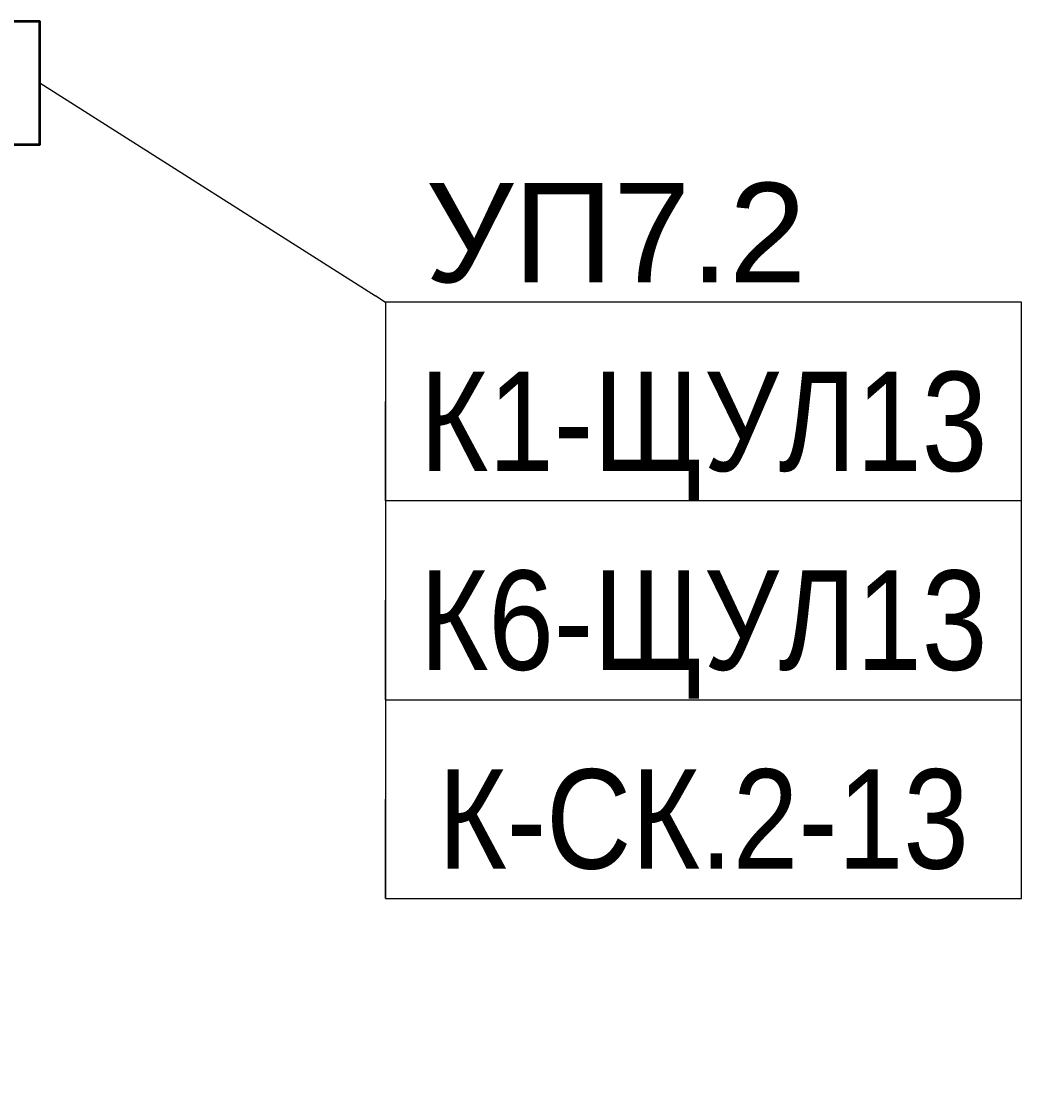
# Model space of a CAD drawing. Header units: millimetres. Extents: x -277772 to 277599, y -59564 to 282085.
# Tile 42 of 190: x -58112 to -55597, y -18497 to -15788. Entities that reach past the tile are written whole.
import ezdxf
from ezdxf import colors
from ezdxf.entities.mleader import LeaderData, LeaderLine
from ezdxf.enums import TextEntityAlignment as Align
from ezdxf.math import Vec2, Vec3

# ---------------------------------------------------------------- set-up
doc = ezdxf.new("R2018")
doc.units = ezdxf.units.MM
doc.set_wipeout_variables(frame=1)
doc.layers.add('КИП_выноска', color=6, linetype='Continuous', lineweight=25)
doc.layers.add('КИП_прибор', color=140, linetype='Continuous', lineweight=50)
doc.styles.add('CP.Text', font='arial.ttf')
doc.styles.add('GOST 2.304', font='arial.ttf', dxfattribs={"width": 0.85})

# ---------------------------------------------------------------- blocks, each defined once
blk = doc.blocks.new('A$C449d8904')
blk.add_lwpolyline([(0, 309), (0, 0), (306.9, 0), (306.9, 309)], close=True)
at = {"lineweight": 18}
for points in [[(237.1, 16.9), (237.1, 292.1), (139.7, 215.9), (139.7, 91)], [(69.8, 215.9), (69.8, 91), (139.7, 91), (139.7, 215.9)]]:
    blk.add_lwpolyline(points, close=True, dxfattribs=at)
blk = doc.blocks.new('_None')
blk = doc.blocks.new('*U58')
at = {"color": 0, "linetype": 'Continuous', "lineweight": 30, "ltscale": 75, "width": 0.85, "flags": 104}
blk.add_attdef('ПРИМЕЧАНИЕ_1', text='', height=2.5, dxfattribs=at).set_placement((8, 3.611), align=Align.BOTTOM_CENTER)
at = {"color": 0, "lineweight": 30, "width": 0.85, "flags": 104}
blk.add_attdef('ПРИМЕЧАНИЕ_2', text='', height=2.5, dxfattribs=at).set_placement((8, -7.53), align=Align.BOTTOM_CENTER)
at = {"color": 0, "lineweight": 30, "style": 'GOST 2.304', "width": 0.85}
for tag, p in [('ИМЯ_КАБЕЛЯ_2', (8, -7.5)), ('ИМЯ_КАБЕЛЯ_3', (8, -12.5)), ('ИМЯ_КАБЕЛЯ_4', (8, -17.5)), ('ИМЯ_КАБЕЛЯ_5', (8, -22.5)), ('ИМЯ_КАБЕЛЯ_6', (8, -27.5)), ('ИМЯ_КАБЕЛЯ_7', (8, -32.5)), ('ИМЯ_КАБЕЛЯ_8', (8, -37.5)), ('ИМЯ_КАБЕЛЯ_9', (8, -42.5))]:
    blk.add_attdef(tag, text='', height=2.5, dxfattribs=at).set_placement(p, align=Align.BOTTOM_CENTER)
at = {"linetype": 'Continuous'}
blk.add_wipeout([(0, 2.5), (16, 2.5), (16, -2.5), (0, -2.5)], dxfattribs=at)
at = {"color": 0}
blk.add_line((0, -2.5), (0, 0), dxfattribs=at)
at = {"color": 0, "linetype": 'Continuous'}
blk.add_lwpolyline([(0, -2.5), (16, -2.5), (16, 2.5), (0, 2.5)], close=True, dxfattribs=at)
at = {"color": 0, "lineweight": 30, "style": 'GOST 2.304', "width": 0.85}
blk.add_attdef('ИМЯ_КАБЕЛЯ_1', text='', height=2.5, dxfattribs=at).set_placement((8, -2.5), align=Align.BOTTOM_CENTER)

msp = doc.modelspace()

# ---------------------------------------------------------------- block references
at = {"layer": 'КИП_прибор'}
msp.add_blockref('A$C449d8904', (-58372.7, -16097.1), dxfattribs=at)

# ---------------------------------------------------------------- next in the draw order: leaders
at = {"layer": 'КИП_выноска'}
ml = msp.add_multileader_mtext('Standard', dxfattribs=at)
ml.set_content('УП7.2', color=256, style='CP.Text')
ml.set_leader_properties(color=256, linetype='ByLayer', lineweight=-1)
ml.set_arrow_properties(name='NONE')
ml.build(insert=Vec2(0, 0))
ml.multileader.update_dxf_attribs({"has_dogleg": 0, "text_left_attachment_type": 6, "text_right_attachment_type": 6, "dogleg_length": 0.5, "arrow_head_size": 300})
ctx = ml.context
ctx.base_point, ctx.char_height, ctx.arrow_head_size, ctx.landing_gap_size, ctx.plane_origin = Vec3(-57196.5, -16493.8), 250, 300, 100, Vec3(-54672.6, -19153.7)
ctx.left_attachment, ctx.right_attachment = 6, 6
notes = []
notes.append((ctx, [(0, (1, 1, 0), (-57197, -16493.8), (1, 0), 0.5, [(0, [(-58065.8, -15942.6)], 0, [])])]))
ctx.mtext.insert, ctx.mtext.width, ctx.mtext.flow_direction = Vec3(-57096.5, -16193.8), 1238.542, 5
ctx.mtext.has_bg_fill, ctx.mtext.bg_color, ctx.mtext.bg_scale_factor, ctx.mtext.bg_transparency, ctx.mtext.use_window_bg_color = 1, -1027028792, 1.5, 0, 1
for ctx, leaders in notes:
    for number, flags, end, landing, length, lines in leaders:
        leader = LeaderData()
        leader.index, (leader.has_last_leader_line, leader.has_dogleg_vector, leader.attachment_direction) = number, flags
        leader.last_leader_point, leader.dogleg_vector, leader.dogleg_length = Vec3(end), Vec3(landing), length
        for number, points, colour, breaks in lines:
            line = LeaderLine()
            line.index, line.vertices, line.color, line.breaks = number, Vec3.list(points), colors.encode_raw_color(colour), breaks
            leader.lines.append(line)
        ctx.leaders.append(leader)

# ---------------------------------------------------------------- next in the draw order: block references
ref = msp.add_blockref('*U58', (-57196.5, -16743.8), dxfattribs=dict(at, xscale=100, yscale=100, zscale=100))
lines = msp.add_mtext('\\W0.8500;', dxfattribs={"layer": '0', "color": 0, "linetype": 'Continuous', "lineweight": 30, "ltscale": 75, "insert": (-56396.5, -16382.8), "char_height": 2.5, "attachment_point": 1})
ref.add_attrib('ПРИМЕЧАНИЕ_1', '', (-56396.5, -16382.8), dxfattribs={"flags": 104}).embed_mtext(lines)
ref.add_attrib('ИМЯ_КАБЕЛЯ_1', 'К1-ЩУЛ13', dxfattribs={"layer": '0', "color": 0, "lineweight": 30, "height": 250, "style": 'GOST 2.304', "width": 0.85}).set_placement((-56396.5, -16993.8), align=Align.BOTTOM_CENTER)
lines = msp.add_mtext('\\W0.8500;', dxfattribs={"layer": '0', "color": 0, "lineweight": 30, "insert": (-56396.5, -17496.8), "char_height": 2.5, "attachment_point": 1})
ref.add_attrib('ПРИМЕЧАНИЕ_2', '', (-56396.5, -17496.8), dxfattribs={"flags": 104}).embed_mtext(lines)

# ---------------------------------------------------------------- next in the draw order: block references
ref = msp.add_blockref('*U58', (-57196.5, -17743.8), dxfattribs=dict(at, xscale=100, yscale=100, zscale=100))
lines = msp.add_mtext('\\W0.8500;', dxfattribs={"layer": '0', "color": 0, "linetype": 'Continuous', "lineweight": 30, "ltscale": 75, "insert": (-56396.5, -17382.8), "char_height": 2.5, "attachment_point": 1})
ref.add_attrib('ПРИМЕЧАНИЕ_1', '', (-56396.5, -17382.8), dxfattribs={"flags": 104}).embed_mtext(lines)
ref.add_attrib('ИМЯ_КАБЕЛЯ_1', 'К-СК.2-13', dxfattribs={"layer": '0', "color": 0, "lineweight": 30, "height": 250, "style": 'GOST 2.304', "width": 0.85}).set_placement((-56396.5, -17993.8), align=Align.BOTTOM_CENTER)
lines = msp.add_mtext('\\W0.8500;', dxfattribs={"layer": '0', "color": 0, "lineweight": 30, "insert": (-56396.5, -18496.8), "char_height": 2.5, "attachment_point": 1})
ref.add_attrib('ПРИМЕЧАНИЕ_2', '', (-56396.5, -18496.8), dxfattribs={"flags": 104}).embed_mtext(lines)

# ---------------------------------------------------------------- next in the draw order: block references
ref = msp.add_blockref('*U58', (-57196.5, -17243.8), dxfattribs=dict(at, xscale=100, yscale=100, zscale=100))
lines = msp.add_mtext('\\W0.8500;', dxfattribs={"layer": '0', "color": 0, "linetype": 'Continuous', "lineweight": 30, "ltscale": 75, "insert": (-56396.5, -16882.8), "char_height": 2.5, "attachment_point": 1})
ref.add_attrib('ПРИМЕЧАНИЕ_1', '', (-56396.5, -16882.8), dxfattribs={"flags": 104}).embed_mtext(lines)
ref.add_attrib('ИМЯ_КАБЕЛЯ_1', 'К6-ЩУЛ13', dxfattribs={"layer": '0', "color": 0, "lineweight": 30, "height": 250, "style": 'GOST 2.304', "width": 0.85}).set_placement((-56396.5, -17493.8), align=Align.BOTTOM_CENTER)
lines = msp.add_mtext('\\W0.8500;', dxfattribs={"layer": '0', "color": 0, "lineweight": 30, "insert": (-56396.5, -17996.8), "char_height": 2.5, "attachment_point": 1})
ref.add_attrib('ПРИМЕЧАНИЕ_2', '', (-56396.5, -17996.8), dxfattribs={"flags": 104}).embed_mtext(lines)

doc.saveas('drawing.dxf')
